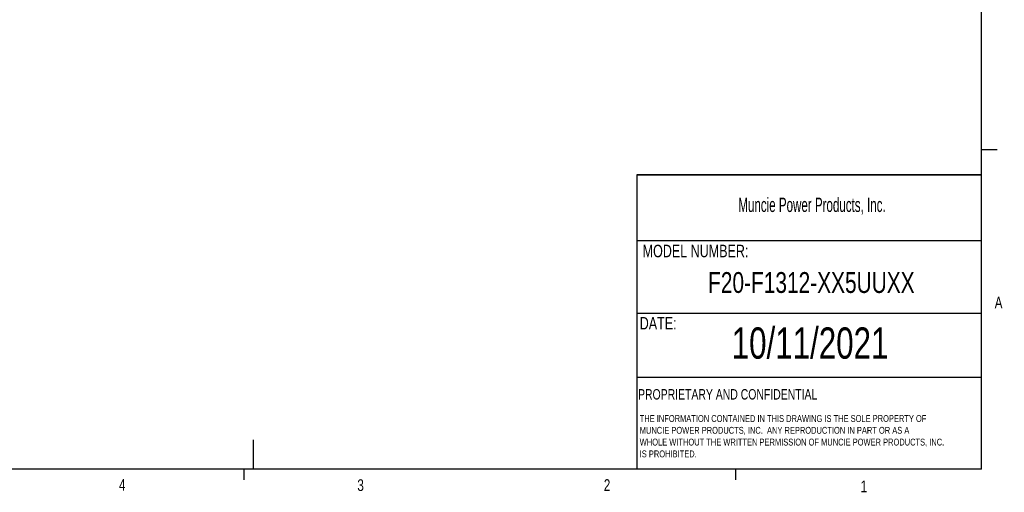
# Model space of a CAD drawing. Header units: inches. Extents: x 0.4 to 16.6, y 0.2 to 10.8.
# Tile 14 of 28: x 8.7 to 16.6, y 0.2 to 4. Entities that reach past the tile are written whole.
import ezdxf

# ---------------------------------------------------------------- set-up
doc = ezdxf.new("R2010")
doc.units = ezdxf.units.IN
doc.header["$MEASUREMENT"] = 0
doc.layers.add('BORDER', color=7, linetype='Continuous', lineweight=25)
doc.layers.add('SLD-0', color=7, linetype='Continuous', lineweight=25)
doc.styles.add('SLDTEXTSTYLE0', font='TXT', dxfattribs={"width": 0.75})
doc.styles.add('SLDTEXTSTYLE1', font='TXT', dxfattribs={"width": 0.605})

# ---------------------------------------------------------------- blocks, each defined once
blk = doc.blocks.new('SW_NOTE_0')
at = {"layer": 'SLD-0', "color": 0, "char_height": 0.055, "attachment_point": 1, "style": 'SLDTEXTSTYLE0'}
for s, insert in [('THE INFORMATION CONTAINED IN THIS DRAWING IS THE SOLE PROPERTY OF', (0, 0.0709)), ('MUNCIE POWER PRODUCTS, INC.  ANY REPRODUCTION IN PART OR AS A', (0, -0.0235)), ('WHOLE WITHOUT THE WRITTEN PERMISSION OF MUNCIE POWER PRODUCTS, INC.', (0, -0.1178)), ('IS PROHIBITED.', (0, -0.2122))]:
    blk.add_mtext(s, dxfattribs=dict(at, insert=insert))

msp = doc.modelspace()

# ---------------------------------------------------------------- linework, layer by layer
at = {"layer": 'BORDER'}
for p, q in [((16.3763, 0.3921), (16.3763, 10.6421)), ((16.3763, 2.9503), (16.5013, 2.9503)), ((13.6175, 2.7488), (13.6175, 0.3921)), ((13.6175, 2.2235), (16.3763, 2.2235)), ((13.6175, 1.6426), (16.3763, 1.6426)), ((13.6175, 1.1283), (16.3763, 1.1283)), ((10.5445, 0.6263), (10.5445, 0.3921)), ((16.3763, 0.3921), (0.6263, 0.3921)), ((10.4698, 0.3921), (10.4698, 0.3073)), ((14.4073, 0.3921), (14.4073, 0.3073))]:
    msp.add_line(p, q, dxfattribs=at)
at = {"layer": 'SLD-0', "lineweight": 35}
msp.add_line((13.6175, 2.7488), (16.3763, 2.7488), dxfattribs=at)

# ---------------------------------------------------------------- block references
at = {"layer": 'SLD-0'}
msp.add_blockref('SW_NOTE_0', (13.64, 0.7548), dxfattribs=at)

# ---------------------------------------------------------------- texts
at = {"color": 7, "linetype": 'Continuous', "lineweight": 0, "char_height": 0.0937, "attachment_point": 1, "style": 'SLDTEXTSTYLE0'}
for s, insert in [('A', (16.4821, 1.7726)), ('4', (9.4701, 0.3137)), ('3', (11.3788, 0.3116)), ('2', (13.3523, 0.3124)), ('1', (15.4083, 0.3014))]:
    msp.add_mtext(s, dxfattribs=dict(at, insert=insert))
at = {"layer": 'BORDER', "style": 'SLDTEXTSTYLE0'}
for s, insert, char_height, attachment_point in [('F20-F1312-XX5UUXX', (15.0142, 1.9701), 0.166667, 2), ('10/11/2021', (15.004, 1.5273), 0.25, 2), ('PROPRIETARY AND CONFIDENTIAL', (13.6268, 1.0336), 0.083333, 1)]:
    msp.add_mtext(s, dxfattribs=dict(at, insert=insert, char_height=char_height, attachment_point=attachment_point))
at = {"layer": 'SLD-0', "attachment_point": 1}
for s, insert, char_height, style in [('Muncie Power Products, Inc.', (14.4296, 2.5659), 0.114583, 'SLDTEXTSTYLE1'), ('MODEL NUMBER:', (13.6634, 2.189), 0.1, 'SLDTEXTSTYLE0'), ('DATE:', (13.64, 1.6107), 0.1, 'SLDTEXTSTYLE0')]:
    msp.add_mtext(s, dxfattribs=dict(at, insert=insert, char_height=char_height, style=style))

doc.saveas('drawing.dxf')
